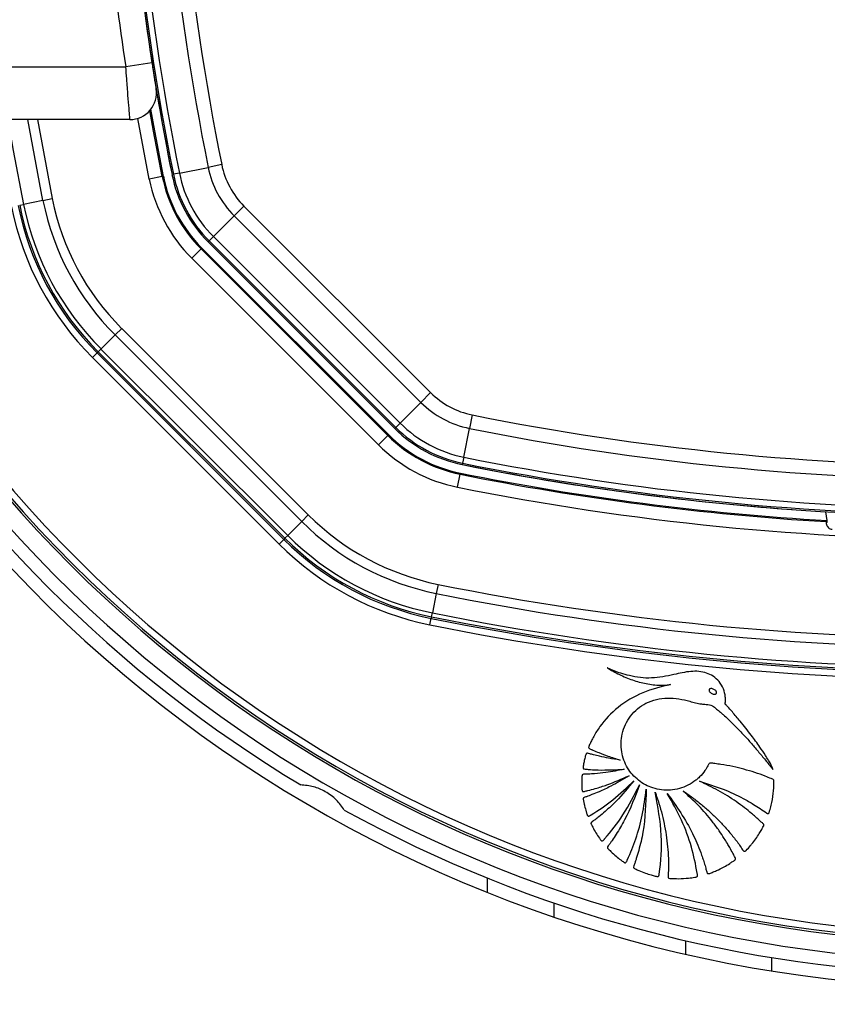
# Model space of a CAD drawing. Header units: millimetres. Extents: x 20 to 26560, y 16 to 18133.
# Tile 65 of 106: x 8953 to 9075, y 13060 to 13209. Entities that reach past the tile are written whole.
import ezdxf

# ---------------------------------------------------------------- set-up
doc = ezdxf.new("R2010")
doc.units = ezdxf.units.MM
doc.header["$LTSCALE"] = 2
doc.layers.add('COMPONENT_GEOMETRY', color=7, linetype='Continuous')
doc.styles.add('SLDTEXTSTYLE0', font='TXT', dxfattribs={"width": 0.75})
doc.dimstyles.new('SLDDIMSTYLE0', dxfattribs={"dimtxt": 150, "dimasz": 6.604, "dimexe": 0, "dimexo": 0.0625, "dimgap": 37.5, "dimtad": 0, "dimtih": 1, "dimtoh": 1, "dimdec": 1, "dimrnd": 1e-09, "dimzin": 12, "dimdsep": 46, "dimtxsty": 'SLDTEXTSTYLE0', "dimsah": 1, "dimcen": 0.09, "dimadec": 0, "dimazin": 3, "dimtfac": 1, "dimtdec": 1, "dimtofl": 0, "dimtmove": 0, "dimatfit": 3, "dimfxl": 1, "dimfrac": 2, "dimtolj": 1, "dimtzin": 12, "dimarcsym": 0})

# ---------------------------------------------------------------- blocks, each defined once
blk = doc.blocks.new('_D')
at = {"layer": 'COMPONENT_GEOMETRY', "color": 7}
for p, q in [((1221.17, 13261.89), (1221.17, 8695.5)), ((9098.46, 12827.83), (9098.46, 8695.5)), ((4748.88, 8917.89), (4703.17, 8917.89)), ((4703.17, 8917.89), (4703.17, 8679.77)), ((5570.75, 8917.89), (5616.46, 8917.89)), ((5616.46, 8917.89), (5616.46, 8679.77)), ((1221.17, 8701.85), (4635.17, 8701.85)), ((9098.46, 8701.85), (5684.46, 8701.85)), ((4703.17, 8679.77), (4748.88, 8679.77)), ((5616.46, 8679.77), (5570.75, 8679.77))]:
    blk.add_line(p, q, dxfattribs=at)
for points in [[(1221.17, 8701.85), (1227.77, 8700.83), (1227.77, 8702.86)], [(9098.46, 8701.85), (9091.86, 8702.86), (9091.86, 8700.83)]]:
    blk.add_solid(points, dxfattribs=at)
at = {"layer": 'COMPONENT_GEOMETRY', "color": 7, "char_height": 150, "attachment_point": 1, "style": 'SLDTEXTSTYLE0'}
for s, insert in [('12\'11.06"', (4748.88, 8873.13)), ('3938.6mm', (4667.52, 8648.7))]:
    blk.add_mtext(s, dxfattribs=dict(at, insert=insert))

msp = doc.modelspace()

# ---------------------------------------------------------------- linework, layer by layer
at = {"color": 7, "linetype": 'Continuous', "lineweight": 25}
for p, q in [((8972.08, 13206.46), (8972.66, 13202.54)), ((8948.89, 13201.93), (8968.71, 13201.93)), ((8972.66, 13202.54), (8968.71, 13201.93)), ((8969.34, 13193.93), (8948.89, 13193.93)), ((8983.23, 13187.11), (8981.18, 13186.69)), ((8975.93, 13185.64), (8975.71, 13185.59)), ((8976.82, 13185.82), (8975.93, 13185.64)), ((8976.82, 13185.82), (8981.18, 13186.69)), ((8974.23, 13185.3), (8972.27, 13184.9)), ((8974.41, 13185.33), (8974.23, 13185.3)), ((8952.66, 13180.96), (8953.23, 13181.08)), ((8956.18, 13181.67), (8953.23, 13181.08)), ((8956.18, 13181.67), (8957.56, 13181.95)), ((8986.59, 13180.82), (8985.12, 13179.34)), ((8986.59, 13180.82), (9014.84, 13152.57)), ((8981.98, 13176.2), (8985.12, 13179.34)), ((9013.37, 13151.09), (8985.12, 13179.34)), ((8981.33, 13175.55), (8981.17, 13175.39)), ((8981.17, 13175.39), (9009.42, 13147.14)), ((8981.98, 13176.2), (8981.33, 13175.55)), ((9009.58, 13147.3), (8981.33, 13175.55)), ((8981.98, 13176.2), (9010.23, 13147.95)), ((8980.11, 13174.33), (8978.7, 13172.92)), ((8980.23, 13174.45), (8980.11, 13174.33)), ((9008.36, 13146.08), (8980.11, 13174.33)), ((9008.48, 13146.21), (8980.23, 13174.45)), ((8978.7, 13172.92), (9006.95, 13144.67)), ((8967.09, 13161.31), (8968.09, 13162.31)), ((8996.33, 13134.06), (8968.09, 13162.31)), ((8967.09, 13161.31), (8964.96, 13159.18)), ((8967.09, 13161.31), (8995.33, 13133.06)), ((8963.67, 13157.89), (8964.37, 13158.59)), ((8964.55, 13158.77), (8964.37, 13158.59)), ((8992.62, 13130.35), (8964.37, 13158.59)), ((8964.55, 13158.77), (8964.96, 13159.18)), ((8964.55, 13158.77), (8992.8, 13130.52)), ((8993.21, 13130.93), (8964.96, 13159.18)), ((8963.67, 13157.89), (8991.92, 13129.64)), ((9014.84, 13152.57), (9013.37, 13151.09)), ((9010.23, 13147.95), (9013.37, 13151.09)), ((9021.13, 13149.2), (9020.72, 13147.15)), ((9009.58, 13147.3), (9009.42, 13147.14)), ((9010.23, 13147.95), (9009.58, 13147.3)), ((9019.85, 13142.79), (9020.72, 13147.15)), ((9008.36, 13146.08), (9006.95, 13144.67)), ((9008.48, 13146.21), (9008.36, 13146.08)), ((9019.85, 13142.79), (9019.67, 13141.9)), ((9019.67, 13141.9), (9019.62, 13141.68)), ((9018.93, 13138.25), (9019.33, 13140.21)), ((9019.36, 13140.38), (9019.33, 13140.21)), ((8996.33, 13134.06), (8995.33, 13133.06)), ((9074.83, 13133.2), (9074.66, 13134.54)), ((8995.33, 13133.06), (8993.21, 13130.93)), ((9074.68, 13133.03), (9074.83, 13133.2)), ((9074.86, 13132.94), (9074.83, 13133.2)), ((8991.92, 13129.64), (8992.62, 13130.35)), ((8992.8, 13130.52), (8992.62, 13130.35)), ((8992.8, 13130.52), (8993.21, 13130.93)), ((9015.97, 13123.53), (9015.7, 13122.15)), ((9015.7, 13122.15), (9015.1, 13119.2)), ((9014.74, 13117.41), (9014.94, 13118.39)), ((9014.99, 13118.63), (9014.94, 13118.39)), ((9014.99, 13118.63), (9015.1, 13119.2)), ((9033.46, 13075.29), (9033.46, 13073.18)), ((9053.46, 13067.51), (9053.46, 13069.56))]:
    msp.add_line(p, q, dxfattribs=at)
at = {"color": 8, "linetype": 'Continuous', "lineweight": 25}
for p, q in [((8956.18, 13181.67), (8953.9, 13193.93)), ((8955.33, 13193.93), (8957.56, 13181.95)), ((8972.27, 13184.9), (8970.53, 13194.11)), ((9023.46, 13076.87), (9023.46, 13079.03)), ((9066.46, 13064.98), (9066.46, 13067.01))]:
    msp.add_line(p, q, dxfattribs=at)
at = {"color": 7, "linetype": 'Continuous', "lineweight": 25, "flags": 128}
for points in [[(8974.23, 13185.3), (8972.92, 13192.15), (8972.35, 13195.3)], [(8974.41, 13185.33), (8973.09, 13192.2), (8972.5, 13195.48)], [(9074.86, 13132.94), (9074.77, 13132.85), (9074.69, 13132.76)]]:
    msp.add_lwpolyline(points, dxfattribs=at)
at = {"color": 8, "linetype": 'Continuous', "lineweight": 25, "flags": 128}
msp.add_lwpolyline([(8950.85, 13193.93), (8951.68, 13189.23), (8953.23, 13181.08)], dxfattribs=at)
at = {"color": 7, "linetype": 'Continuous', "lineweight": 25}
for centre, radius, start, end in [((9367.86, 13264.43), 399.78, 168.6328, 191.3672), ((9367.86, 13264.43), 398.86, 168.6328, 191.3672), ((9367.86, 13264.43), 394.42, 168.6328, 191.3672), ((9367.86, 13264.43), 392.33, 168.6328, 191.3672), ((9367.86, 13264.43), 400, 181.3375, 191.3672), ((9368.06, 13263.07), 404, 182.9276, 188.7036), ((9367.86, 13264.43), 400, 184.1474, 191.3672), ((8969.34, 13197.93), 4, 270, 9.2779), ((9098.46, 13264.43), 202, 200.4268, 339.5732), ((9098.46, 13264.43), 198, 200.8585, 339.1415), ((9098.46, 13264.43), 195.2, 201.1724, 338.8276), ((8995.31, 13189.54), 12.33, 191.3672, 225), ((8995.31, 13189.54), 20, 191.3672, 225), ((8995.31, 13189.54), 19.78, 191.3672, 225), ((8995.31, 13189.54), 18.86, 191.3672, 225), ((8995.31, 13189.54), 14.42, 191.3672, 225), ((8995.31, 13189.54), 23.5, 191.3672, 225), ((8995.31, 13189.54), 21.5, 191.3672, 225), ((8995.31, 13189.54), 21.33, 191.3672, 225), ((8995.31, 13189.54), 43.51, 191.3672, 225), ((8995.31, 13189.54), 42.92, 191.3672, 225), ((8995.31, 13189.54), 39.92, 191.3672, 225), ((8995.31, 13189.54), 38.51, 191.3672, 225), ((8995.31, 13189.54), 44.76, 191.3672, 225), ((8995.31, 13189.54), 43.76, 191.3672, 225), ((9098.46, 13264.43), 200, 211.0906, 238.9094), ((9023.56, 13161.29), 12.33, 225, 258.6328), ((9023.56, 13161.29), 14.42, 225, 258.6328), ((9098.46, 13533.83), 392.33, 258.6328, 281.3672), ((9023.56, 13161.29), 20, 225, 258.6328), ((9023.56, 13161.29), 19.78, 225, 258.6328), ((9023.56, 13161.29), 18.86, 225, 258.6328), ((9098.46, 13533.83), 394.42, 258.6328, 281.3672), ((9023.56, 13161.29), 21.5, 225, 258.6328), ((9023.56, 13161.29), 21.33, 225, 258.6328), ((9023.56, 13161.29), 23.5, 225, 258.6328), ((9098.46, 13533.83), 398.86, 258.6328, 281.3672), ((9098.46, 13533.83), 400, 258.6328, 268.6625), ((9098.46, 13533.83), 400, 258.6328, 265.8526), ((9098.46, 13533.83), 399.78, 258.6328, 281.3672), ((9098.46, 13533.83), 401.5, 258.6328, 266.604), ((9098.46, 13533.83), 401.33, 258.6328, 266.6247), ((9098.46, 13533.83), 403.5, 258.6328, 281.3672), ((9023.56, 13161.29), 38.51, 225, 258.6328), ((9023.56, 13161.29), 39.92, 225, 258.6328), ((9023.56, 13161.29), 43.76, 225, 258.6328), ((9023.56, 13161.29), 43.51, 225, 258.6328), ((9023.56, 13161.29), 42.92, 225, 258.6328), ((9023.56, 13161.29), 44.76, 225, 258.6328), ((9098.46, 13533.83), 418.51, 258.6328, 281.3672), ((9098.46, 13533.83), 419.92, 258.6328, 281.3672), ((9098.46, 13533.83), 423.76, 258.6328, 281.3672), ((9098.46, 13533.83), 423.51, 258.6328, 281.3672), ((9098.46, 13533.83), 422.92, 258.6328, 281.3672), ((9098.46, 13533.83), 424.76, 258.6328, 281.3672), ((9098.46, 13264.43), 200, 241.0906, 268.9094)]:
    msp.add_arc(centre, radius, start, end, dxfattribs=at)
at = {"color": 8, "linetype": 'Continuous', "lineweight": 25}
for radius, start, end in [(195.2, 201.1724, 338.8276), (194.87, 201.2097, 338.7903), (193.87, 201.3244, 338.6756)]:
    msp.add_arc((9098.46, 13264.43), radius, start, end, dxfattribs=at)
at = {"color": 7, "linetype": 'Continuous', "lineweight": 25}
for points, knots in [([(8969.34, 13193.93), (8969.34, 13194.02), (8969.32, 13194.19), (8969.21, 13195.54), (8969.05, 13197.54), (8968.87, 13199.79), (8968.76, 13201.31), (8968.71, 13201.93)], [0, 0, 0, 0, 0.212244, 0.424022, 0.636454, 0.850953, 1, 1, 1, 1]), ([(8972.66, 13202.54), (8972.71, 13202.23), (8972.83, 13201.48), (8973, 13200.36), (8973.16, 13199.37), (8973.27, 13198.71), (8973.28, 13198.62), (8973.29, 13198.58)], [0, 0, 0, 0, 0.1489358, 0.3633675, 0.5758235, 0.7876729, 1, 1, 1, 1]), ([(9074.68, 13133.03), (9074.68, 13133.01), (9074.67, 13132.98), (9074.69, 13132.82), (9074.69, 13132.76)], [0, 0, 0, 0, 0.649892, 1, 1, 1, 1]), ([(9074.69, 13132.76), (9074.71, 13132.66), (9074.74, 13132.5), (9074.91, 13132.22), (9075.14, 13132.01), (9075.39, 13131.9), (9075.56, 13131.88), (9075.62, 13131.88)], [0, 0, 0, 0, 0.304041, 0.505623, 0.708168, 0.890585, 1, 1, 1, 1]), ([(9041.54, 13110.9), (9042.15, 13110.55), (9043.39, 13109.84), (9045.37, 13109.02), (9047.45, 13108.44), (9049.22, 13108.24), (9050.45, 13108.27), (9050.97, 13108.34), (9051.13, 13108.36)], [0, 0, 0, 0, 0.209784, 0.422933, 0.635761, 0.846744, 0.951153, 1, 1, 1, 1]), ([(9066.64, 13095.5), (9066.53, 13095.8), (9066.35, 13096.3), (9065.91, 13096.98), (9065.39, 13097.83), (9064.53, 13099.09), (9063.28, 13100.82), (9061.88, 13102.59), (9060.66, 13104.03), (9059.96, 13104.84), (9059.62, 13105.18), (9059.53, 13105.29), (9059.49, 13105.35), (9059.45, 13105.38), (9059.43, 13105.4), (9059.41, 13105.44), (9059.41, 13105.5), (9059.42, 13105.58), (9059.46, 13105.75), (9059.45, 13105.99), (9059.45, 13106.22), (9059.44, 13106.36), (9059.44, 13106.42), (9059.44, 13106.44), (9059.44, 13106.46), (9059.44, 13106.46), (9059.43, 13106.46), (9059.43, 13106.46), (9059.43, 13106.47), (9059.4, 13106.89), (9059.2, 13107.73), (9058.54, 13108.83), (9057.65, 13109.64), (9056.22, 13110.34), (9054.12, 13110.46), (9051.4, 13109.78), (9048.85, 13109.3), (9046.58, 13109.36), (9045.02, 13109.66), (9043.7, 13110.03), (9042.62, 13110.42), (9041.93, 13110.71), (9041.58, 13110.88), (9041.54, 13110.9)], [0, 0, 0, 0, 0.02822, 0.047024, 0.072189, 0.117124, 0.182915, 0.263094, 0.318189, 0.351119, 0.358364, 0.361518, 0.363967, 0.364769, 0.365681, 0.366458, 0.368426, 0.370883, 0.374355, 0.383843, 0.39149, 0.394855, 0.396335, 0.396987, 0.397274, 0.3974, 0.397455, 0.39748, 0.39749, 0.397499, 0.435527, 0.473257, 0.509719, 0.541957, 0.613525, 0.690941, 0.79256, 0.84284, 0.893244, 0.933507, 0.964789, 0.996041, 1, 1, 1, 1]), ([(9051.13, 13108.36), (9049.72, 13108.01), (9046.89, 13107.3), (9043.17, 13105.12), (9040.83, 13102.63), (9039.66, 13100.8), (9039.23, 13099.96), (9039.03, 13099.54), (9038.91, 13099.26), (9038.79, 13099.04), (9038.74, 13098.87), (9038.76, 13098.77), (9038.82, 13098.68), (9038.95, 13098.61), (9039.12, 13098.54), (9039.27, 13098.48), (9039.67, 13098.32), (9040.45, 13097.97), (9041.82, 13097.46), (9042.9, 13097.12), (9043.52, 13096.93)], [0, 0, 0, 0, 0.202229, 0.40583, 0.591312, 0.672977, 0.708933, 0.723066, 0.737203, 0.751346, 0.758346, 0.76153, 0.764796, 0.773005, 0.782354, 0.789655, 0.796108, 0.841429, 0.909394, 1, 1, 1, 1]), ([(9057.01, 13107.62), (9057, 13107.6), (9056.98, 13107.54), (9056.98, 13107.43), (9057.05, 13107.28), (9057.19, 13107.14), (9057.37, 13107.01), (9057.57, 13106.92), (9057.77, 13106.88), (9057.93, 13106.9), (9058.03, 13106.96), (9058.06, 13107.01), (9058.08, 13107.03)], [0, 0, 0, 0, 0.054152, 0.106755, 0.220928, 0.354231, 0.499771, 0.645409, 0.778973, 0.893409, 0.946014, 1, 1, 1, 1]), ([(9058.08, 13107.03), (9058.09, 13107.06), (9058.11, 13107.11), (9058.11, 13107.19), (9058.09, 13107.28), (9058.02, 13107.39), (9057.9, 13107.52), (9057.72, 13107.64), (9057.52, 13107.73), (9057.32, 13107.77), (9057.16, 13107.75), (9057.06, 13107.69), (9057.02, 13107.65), (9057.01, 13107.62)], [0, 0, 0, 0, 0.054064, 0.106543, 0.161595, 0.221254, 0.354546, 0.500182, 0.645922, 0.779485, 0.893724, 0.946168, 1, 1, 1, 1]), ([(9066.78, 13093.63), (9066.79, 13093.7), (9066.79, 13093.79), (9066.76, 13093.91), (9066.7, 13093.98), (9066.56, 13094.04), (9066.15, 13094.19), (9065.26, 13094.58), (9063.35, 13095.24), (9061.1, 13095.84), (9059.08, 13096.25), (9057.93, 13096.35), (9057.35, 13096.52), (9056.98, 13096.42), (9056.87, 13096.24), (9056.68, 13095.88), (9056.3, 13095.2), (9055.76, 13094.58), (9055.27, 13094.12), (9054.72, 13093.65), (9053.42, 13092.83), (9051.17, 13092.2), (9048.49, 13092.52), (9046.21, 13093.75), (9044.5, 13095.68), (9043.58, 13098.18), (9043.65, 13101.02), (9044.94, 13103.72), (9047.4, 13105.82), (9050.72, 13106.54), (9053.28, 13106.08), (9054.93, 13105.56), (9055.76, 13105.4), (9056.61, 13105.37), (9057.47, 13105.23), (9058.11, 13104.65), (9058.61, 13104.26), (9058.92, 13103.98), (9059.06, 13103.85), (9059.13, 13103.8), (9059.15, 13103.77), (9059.16, 13103.76), (9059.17, 13103.76), (9059.17, 13103.76), (9059.17, 13103.76), (9059.6, 13103.37), (9060.44, 13102.58), (9061.65, 13101.34), (9062.83, 13100.07), (9063.97, 13098.76), (9065.08, 13097.43), (9065.97, 13096.34), (9066.48, 13095.7), (9066.64, 13095.5)], [0, 0, 0, 0, 0.0032966, 0.0044508, 0.0060127, 0.0076363, 0.0119341, 0.0277509, 0.0558597, 0.112253, 0.1432712, 0.1581401, 0.1693379, 0.1728137, 0.1760335, 0.1791851, 0.193339, 0.2142755, 0.2199719, 0.2268437, 0.2499978, 0.2958207, 0.3397938, 0.3804541, 0.4219633, 0.4652446, 0.5095626, 0.5594472, 0.6094064, 0.6653695, 0.7217958, 0.7365556, 0.751316, 0.7635258, 0.7793182, 0.7926307, 0.8053556, 0.8110719, 0.813587, 0.8146937, 0.8151806, 0.8153948, 0.8154891, 0.8155306, 0.8155488, 0.8155631, 0.8441793, 0.8728415, 0.9015416, 0.9302542, 0.9589401, 0.9875496, 1, 1, 1, 1]), ([(9043.52, 13096.93), (9042.94, 13097.01), (9041.89, 13097.17), (9040.56, 13097.45), (9039.69, 13097.66), (9039.19, 13097.8), (9038.88, 13097.87), (9038.67, 13097.96), (9038.52, 13097.96), (9038.46, 13097.94), (9038.42, 13097.91), (9038.27, 13097.67), (9038.17, 13097.18), (9038.05, 13096.61), (9037.96, 13096.18), (9037.91, 13095.94), (9037.9, 13095.78), (9037.91, 13095.7), (9037.95, 13095.63), (9038.01, 13095.6), (9038.15, 13095.56), (9038.49, 13095.53), (9039.19, 13095.45), (9041.12, 13095.38), (9042.83, 13095.47), (9044.14, 13095.54)], [0, 0, 0, 0, 0.1276982, 0.2301601, 0.2967053, 0.322542, 0.3418764, 0.3671977, 0.3710425, 0.374711, 0.3786695, 0.3834915, 0.4343046, 0.4854788, 0.5104056, 0.5314642, 0.5387016, 0.5445657, 0.5490734, 0.5540755, 0.5600707, 0.5802081, 0.62816, 0.7140571, 1, 1, 1, 1]), ([(9044.14, 13095.54), (9043.21, 13095.35), (9041.72, 13095.05), (9039.89, 13094.87), (9038.82, 13094.8), (9038.25, 13094.77), (9037.96, 13094.79), (9037.83, 13094.74), (9037.78, 13094.67), (9037.76, 13094.62), (9037.74, 13094.5), (9037.7, 13094.23), (9037.69, 13093.72), (9037.72, 13093.14), (9037.73, 13092.65), (9037.75, 13092.41), (9037.77, 13092.29), (9037.79, 13092.24), (9037.82, 13092.2), (9037.88, 13092.16), (9037.99, 13092.15), (9038.24, 13092.21), (9038.84, 13092.36), (9039.98, 13092.66), (9042.09, 13093.33), (9043.76, 13094.07), (9044.87, 13094.56)], [0, 0, 0, 0, 0.173667, 0.277701, 0.336774, 0.369433, 0.380571, 0.39028, 0.392921, 0.395812, 0.399929, 0.415801, 0.444961, 0.493447, 0.520917, 0.534753, 0.538746, 0.542045, 0.544886, 0.547523, 0.554857, 0.563491, 0.595044, 0.666572, 0.779172, 1, 1, 1, 1]), ([(9044.87, 13094.56), (9043.95, 13094.01), (9042.48, 13093.12), (9040.57, 13092.22), (9039.35, 13091.72), (9038.63, 13091.43), (9038.21, 13091.3), (9038.04, 13091.25), (9037.98, 13091.2), (9037.95, 13091.17), (9037.92, 13091.12), (9037.91, 13091.05), (9037.94, 13090.91), (9037.98, 13090.71), (9038.04, 13090.39), (9038.17, 13089.85), (9038.33, 13089.24), (9038.48, 13088.76), (9038.57, 13088.55), (9038.62, 13088.48), (9038.69, 13088.44), (9038.77, 13088.44), (9038.87, 13088.47), (9038.97, 13088.53), (9039.05, 13088.58), (9039.1, 13088.61), (9039.12, 13088.63), (9039.13, 13088.63), (9039.13, 13088.63), (9039.13, 13088.63), (9039.13, 13088.63), (9039.13, 13088.63), (9039.13, 13088.63), (9040.27, 13089.32), (9042.57, 13090.88), (9044.57, 13092.8), (9045.61, 13093.8)], [0, 0, 0, 0, 0.165667, 0.266279, 0.325785, 0.370092, 0.385201, 0.394149, 0.396289, 0.398331, 0.400329, 0.404851, 0.409546, 0.422041, 0.435842, 0.460922, 0.507787, 0.532654, 0.538534, 0.542969, 0.546556, 0.550022, 0.555764, 0.56218, 0.567863, 0.570218, 0.571206, 0.57163, 0.571814, 0.571894, 0.57193, 0.571945, 0.571952, 0.571957, 0.777413, 1, 1, 1, 1]), ([(9001.78, 13089.36), (9001.4, 13089.88), (9000.65, 13090.94), (8998.98, 13092.18), (8997.07, 13092.98), (8995.83, 13093.1), (8995.18, 13093.16)], [0, 0, 0, 0, 0.25434, 0.510225, 0.74435, 1, 1, 1, 1]), ([(9045.61, 13093.8), (9044.73, 13092.74), (9043.38, 13091.1), (9041.52, 13089.35), (9040.43, 13088.46), (9039.77, 13087.9), (9039.35, 13087.65), (9039.16, 13087.47), (9039.12, 13087.42), (9039.11, 13087.37), (9039.1, 13087.31), (9039.14, 13087.2), (9039.23, 13087.01), (9039.47, 13086.57), (9039.83, 13085.9), (9040.28, 13085.26), (9040.55, 13084.85), (9040.67, 13084.71), (9040.72, 13084.68), (9040.78, 13084.66), (9040.83, 13084.67), (9040.94, 13084.72), (9041.04, 13084.83), (9041.11, 13084.93), (9041.15, 13084.97), (9041.16, 13084.99), (9041.17, 13085), (9041.17, 13085), (9041.17, 13085), (9041.17, 13085), (9041.17, 13085), (9041.17, 13085), (9042.18, 13086.14), (9044.2, 13088.71), (9045.66, 13091.62), (9046.44, 13093.16)], [0, 0, 0, 0, 0.181563, 0.281452, 0.336766, 0.368324, 0.39543, 0.400295, 0.402717, 0.404776, 0.406735, 0.41078, 0.419527, 0.434462, 0.477332, 0.519899, 0.538335, 0.541449, 0.544399, 0.546346, 0.548841, 0.551627, 0.562442, 0.56711, 0.56892, 0.56965, 0.569956, 0.570088, 0.570146, 0.570171, 0.570182, 0.570187, 0.57019, 0.771132, 1, 1, 1, 1]), ([(9046.44, 13093.16), (9045.77, 13091.36), (9044.79, 13088.77), (9043.18, 13086.07), (9042.44, 13084.93), (9042.05, 13084.39), (9041.83, 13084.06), (9041.64, 13083.86), (9041.59, 13083.72), (9041.59, 13083.64), (9041.62, 13083.58), (9041.7, 13083.47), (9041.88, 13083.31), (9042.28, 13082.91), (9042.86, 13082.38), (9043.53, 13081.87), (9043.94, 13081.54), (9044.16, 13081.4), (9044.24, 13081.37), (9044.32, 13081.37), (9044.38, 13081.39), (9044.48, 13081.48), (9044.54, 13081.62), (9044.59, 13081.75), (9044.61, 13081.81), (9044.62, 13081.83), (9044.62, 13081.84), (9044.62, 13081.84), (9044.62, 13081.84), (9044.63, 13081.84), (9044.63, 13081.84), (9044.63, 13081.84), (9045.1, 13082.87), (9045.97, 13085.07), (9046.98, 13088.65), (9047.3, 13091.21), (9047.46, 13092.54)], [0, 0, 0, 0, 0.221218, 0.318628, 0.361529, 0.378392, 0.39526, 0.406999, 0.409707, 0.412374, 0.415346, 0.417923, 0.427889, 0.443092, 0.483276, 0.518157, 0.540037, 0.544161, 0.547903, 0.550197, 0.552664, 0.555265, 0.565387, 0.569719, 0.571381, 0.572047, 0.572325, 0.572445, 0.572497, 0.57252, 0.57253, 0.572534, 0.572538, 0.702949, 0.845438, 1, 1, 1, 1]), ([(9053.05, 13092.23), (9053.53, 13091.91), (9054.48, 13091.26), (9055.84, 13090.19), (9057.15, 13089.06), (9058.39, 13087.85), (9059.58, 13086.59), (9060.67, 13085.25), (9061.57, 13084.14), (9061.99, 13083.35), (9062.23, 13083.13), (9062.29, 13083.1), (9062.37, 13083.1), (9062.47, 13083.15), (9062.8, 13083.42), (9063.14, 13083.88), (9063.69, 13084.52), (9064.18, 13085.18), (9064.59, 13085.81), (9064.86, 13086.27), (9065.03, 13086.59), (9065.2, 13086.83), (9065.28, 13087.03), (9065.25, 13087.16), (9065.14, 13087.33), (9064.83, 13087.56), (9064.44, 13087.94), (9063.95, 13088.37), (9063.27, 13088.97), (9062.3, 13089.74), (9060.66, 13090.95), (9058.4, 13092.37), (9056.48, 13093.27), (9055.52, 13093.72)], [0, 0, 0, 0, 0.05771, 0.11539, 0.173053, 0.230709, 0.288371, 0.346051, 0.403765, 0.431524, 0.433822, 0.435859, 0.437913, 0.441817, 0.446383, 0.480892, 0.497728, 0.531857, 0.561892, 0.573691, 0.585489, 0.597662, 0.603357, 0.606247, 0.609835, 0.624207, 0.643874, 0.663907, 0.689821, 0.734639, 0.787656, 0.89382, 1, 1, 1, 1]), ([(9055.52, 13093.72), (9056.72, 13093.34), (9059, 13092.64), (9061.7, 13091.37), (9063.54, 13090.33), (9064.73, 13089.58), (9065.41, 13089.1), (9065.79, 13088.83), (9065.88, 13088.81), (9065.94, 13088.82), (9066.01, 13088.86), (9066.06, 13088.94), (9066.1, 13089.07), (9066.16, 13089.31), (9066.27, 13089.64), (9066.49, 13090.51), (9066.74, 13091.84), (9066.77, 13093.03), (9066.78, 13093.63)], [0, 0, 0, 0, 0.229182, 0.431712, 0.540852, 0.613251, 0.685771, 0.694462, 0.697028, 0.701156, 0.704891, 0.711452, 0.718649, 0.729129, 0.755851, 0.782573, 0.891294, 1, 1, 1, 1]), ([(9047.46, 13092.54), (9047.39, 13090.36), (9047.3, 13087.21), (9046.48, 13083.73), (9046.05, 13082.24), (9045.8, 13081.52), (9045.69, 13081.1), (9045.53, 13080.82), (9045.54, 13080.64), (9045.62, 13080.53), (9045.91, 13080.39), (9046.49, 13080.14), (9047.3, 13079.81), (9048.12, 13079.54), (9048.7, 13079.4), (9049.03, 13079.3), (9049.2, 13079.28), (9049.31, 13079.3), (9049.38, 13079.39), (9049.4, 13079.48), (9049.42, 13079.57), (9049.42, 13079.62), (9049.42, 13079.64), (9049.43, 13079.65), (9049.43, 13079.66), (9049.43, 13079.66), (9049.43, 13079.66), (9049.43, 13079.66), (9049.43, 13079.66), (9049.71, 13081.59), (9049.99, 13085.78), (9049.23, 13089.87), (9048.82, 13092.05)], [0, 0, 0, 0, 0.225553, 0.324918, 0.368667, 0.38586, 0.403056, 0.414898, 0.417663, 0.420662, 0.427984, 0.450147, 0.487433, 0.517652, 0.539746, 0.549342, 0.553137, 0.557092, 0.560365, 0.563982, 0.567438, 0.568972, 0.56964, 0.569931, 0.570059, 0.570115, 0.57014, 0.57015, 0.570155, 0.570159, 0.77153, 1, 1, 1, 1]), ([(9048.82, 13092.05), (9049.02, 13091.49), (9049.42, 13090.37), (9049.89, 13088.64), (9050.27, 13086.9), (9050.56, 13085.14), (9050.75, 13083.36), (9050.85, 13081.57), (9050.81, 13080.27), (9050.81, 13079.47), (9050.76, 13079.24), (9050.8, 13079.1), (9050.85, 13079.06), (9050.96, 13079), (9051.48, 13078.99), (9052.46, 13078.93), (9053.69, 13079.02), (9054.59, 13079.13), (9055.02, 13079.21), (9055.14, 13079.26), (9055.19, 13079.31), (9055.23, 13079.39), (9055.23, 13079.49), (9055.22, 13079.61), (9055.19, 13079.7), (9055.18, 13079.76), (9055.18, 13079.79), (9055.18, 13079.8), (9055.17, 13079.81), (9055.17, 13079.81), (9055.17, 13079.81), (9055.17, 13079.81), (9055.17, 13079.81), (9054.96, 13081.14), (9054.35, 13083.86), (9052.89, 13087.95), (9051.41, 13090.54), (9050.65, 13091.87)], [0, 0, 0, 0, 0.057426, 0.114826, 0.172211, 0.229592, 0.286977, 0.344377, 0.401806, 0.412893, 0.421478, 0.424076, 0.425858, 0.427738, 0.436262, 0.474569, 0.523369, 0.554574, 0.56231, 0.564903, 0.567089, 0.56915, 0.572812, 0.576881, 0.580591, 0.582187, 0.582872, 0.58317, 0.5833, 0.583357, 0.583382, 0.583393, 0.583398, 0.583402, 0.713102, 0.851978, 1, 1, 1, 1]), ([(9050.65, 13091.87), (9052.03, 13089.91), (9054.02, 13087.09), (9055.45, 13083.65), (9055.99, 13082.14), (9056.24, 13081.35), (9056.48, 13080.64), (9056.56, 13080.13), (9056.66, 13079.86), (9056.72, 13079.75), (9056.84, 13079.71), (9057.09, 13079.75), (9057.49, 13079.95), (9058.28, 13080.24), (9059.16, 13080.7), (9059.99, 13081.17), (9060.51, 13081.55), (9060.84, 13081.72), (9060.96, 13081.88), (9060.99, 13082.01), (9060.84, 13082.34), (9060.53, 13082.88), (9060.15, 13083.6), (9059.71, 13084.34), (9059.19, 13085.19), (9058.45, 13086.31), (9057.2, 13088), (9055.43, 13090.07), (9053.84, 13091.51), (9053.05, 13092.23)], [0, 0, 0, 0, 0.226718, 0.326617, 0.352803, 0.378996, 0.4052, 0.423578, 0.427974, 0.432067, 0.43542, 0.439009, 0.45551, 0.47762, 0.518825, 0.549936, 0.567789, 0.580796, 0.58381, 0.586672, 0.592895, 0.616517, 0.647493, 0.669087, 0.698685, 0.742291, 0.796477, 0.898237, 1, 1, 1, 1])]:
    msp.add_open_spline(points, degree=3, knots=knots, dxfattribs=at)

# ---------------------------------------------------------------- dimensions: what is measured, and where the dimension line sits
at = {"layer": 'COMPONENT_GEOMETRY', "color": 7}
dim = msp.add_linear_dim(base=(9098.46, 8701.85), p1=(1221.17, 13264.43), p2=(9098.46, 12830.37), dimstyle='SLDDIMSTYLE0', dxfattribs=at)
dim.commit()
dim.dimension.update_dxf_attribs({"geometry": '_D', "text_midpoint": (5159.81, 8701.85), "dimtype": 160})

doc.saveas('drawing.dxf')
